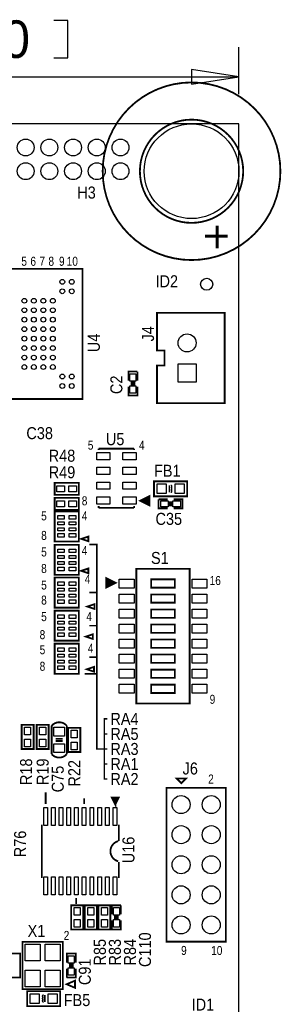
# Model space of a CAD drawing. Extents: x -19 to 391, y -43 to 244.
# Tile 6 of 31: x 41 to 64, y 16 to 99. Entities that reach past the tile are written whole.
import ezdxf
from ezdxf.enums import TextEntityAlignment as Align

# ---------------------------------------------------------------- set-up
doc = ezdxf.new("R2010")
doc.units = 0
for name, color, linetype in [('BOARD_GEOMETRY_DIMENSION', 2, 'CONTINUOUS'), ('BOARD_GEOMETRY_OUTLINE', 3, 'CONTINUOUS'), ('BOARD_GEOMETRY_SILKSCREEN_TOP', 1, 'CONTINUOUS'), ('PACKAGE_GEOMETRY_SILKSCREEN_TOP', 4, 'CONTINUOUS'), ('PIN_TOP', 5, 'CONTINUOUS'), ('REF_DES_SILKSCREEN_TOP', 6, 'CONTINUOUS')]:
    doc.layers.add(name, color=color, linetype=linetype)

msp = doc.modelspace()

# ---------------------------------------------------------------- linework, layer by layer
at = {"layer": 'BOARD_GEOMETRY_DIMENSION'}
for points in [[(44.3738, 95.5675), (45.5549, 95.5675), (45.5549, 98.7425), (44.3738, 98.7425)], [(59.99988, 92.500196), (59.99988, 96.480122)], [(27.813, 93.98), (59.99988, 93.98)]]:
    msp.add_lwpolyline(points, dxfattribs=at)
msp.add_lwpolyline([(55.999888, 93.35516), (59.99988, 93.98), (55.999888, 94.60484)], close=True, dxfattribs=at)
at = {"layer": 'BOARD_GEOMETRY_OUTLINE'}
msp.add_lwpolyline([(0, 0), (59.99988, 0), (59.99988, 90.000074), (0, 90.000074)], close=True, dxfattribs=at)
at = {"layer": 'BOARD_GEOMETRY_SILKSCREEN_TOP'}
for points, const_width in [([(58.166, 81.407), (58.166, 79.502)], 0.254), ([(57.15, 80.518), (59.055, 80.518)], 0.254), ([(48.895, 37.211), (48.006, 37.211), (48.006, 54.483), (47.371, 54.483)], 0.127), ([(48.006, 50.419), (47.371, 50.419)], 0.127), ([(48.006, 47.625), (47.371, 47.625)], 0.127), ([(48.006, 44.958), (47.371, 44.958)], 0.127), ([(48.006, 43.561), (46.99, 43.561)], 0.127), ([(48.895, 34.671), (48.641, 34.671), (48.641, 39.751), (48.895, 39.751)], 0.127), ([(48.641, 38.481), (48.895, 38.481)], 0.127), ([(48.641, 35.941), (48.895, 35.941)], 0.127)]:
    msp.add_lwpolyline(points, dxfattribs=dict(at, const_width=const_width))
at = {"layer": 'PACKAGE_GEOMETRY_SILKSCREEN_TOP', "const_width": 0.1524}
for points in [[(63.5, 86.000082, 1), (48.499776, 86.000082, 1)], [(60.359544, 86.000082, 1), (51.640232, 86.000082, 1)]]:
    msp.add_lwpolyline(points, format="xyb", close=True, dxfattribs=at)
at = {"layer": 'PACKAGE_GEOMETRY_SILKSCREEN_TOP'}
for points, const_width in [([(37.790882, 77.763116), (37.790882, 66.762884), (46.791118, 66.762884), (46.791118, 77.763116)], 0.1524), ([(58.801, 74.041), (58.801, 66.421), (53.086, 66.421), (53.086, 69.596), (53.721, 69.596), (53.721, 70.866), (53.086, 70.866), (53.086, 74.041)], 0.1524), ([(52.832, 59.817), (55.626, 59.817), (55.626, 58.547), (52.832, 58.547)], 0.1524), ([(46.482, 58.674), (44.45, 58.674), (44.45, 59.69), (46.482, 59.69)], 0.1524), ([(46.482, 57.404), (44.45, 57.404), (44.45, 58.42), (46.482, 58.42)], 0.1524), ([(51.656996, 58.17108), (52.457096, 57.77103), (52.457096, 58.570876)], 0.1524), ([(51.95189, 58.17108), (52.35194, 57.970928), (52.35194, 58.370978)], 0.249936), ([(46.482, 56.896), (46.482, 57.277), (44.45, 57.277), (44.45, 54.737), (46.482, 54.737)], 0.1524), ([(46.693074, 54.9529), (47.293022, 54.753002), (47.293022, 55.153052)], 0.151892), ([(46.482, 54.068472), (46.482, 54.449472), (44.45, 54.449472), (44.45, 51.909472), (46.482, 51.909472)], 0.1524), ([(46.693074, 52.252372), (47.293022, 52.052474), (47.293022, 52.452524)], 0.151892), ([(51.344068, 52.426108), (51.344068, 41.045892), (55.843932, 41.045892), (55.843932, 52.426108)], 0.1524), ([(46.482, 51.308), (46.482, 51.689), (44.45, 51.689), (44.45, 49.149), (46.482, 49.149)], 0.1524), ([(49.594008, 51.236118), (48.793908, 51.635914), (48.793908, 50.836068)], 0.1524), ([(49.299114, 51.236118), (48.899064, 51.436016), (48.899064, 51.035966)], 0.249936), ([(52.594002, 51.531012), (52.594002, 50.830988), (54.593998, 50.830988), (54.593998, 51.531012)], 0.1524), ([(52.594002, 50.261012), (52.594002, 49.560988), (54.593998, 49.560988), (54.593998, 50.261012)], 0.1524), ([(47.201074, 49.2379), (47.801022, 49.038002), (47.801022, 49.438052)], 0.151892), ([(52.594002, 48.991012), (52.594002, 48.290988), (54.593998, 48.290988), (54.593998, 48.991012)], 0.1524), ([(46.482, 48.514), (46.482, 48.895), (44.45, 48.895), (44.45, 46.355), (46.482, 46.355)], 0.1524), ([(52.594002, 47.721012), (52.594002, 47.020988), (54.593998, 47.020988), (54.593998, 47.721012)], 0.1524), ([(47.074074, 46.6979), (47.674022, 46.498002), (47.674022, 46.898052)], 0.151892), ([(46.482, 45.72), (46.482, 46.101), (44.45, 46.101), (44.45, 43.561), (46.482, 43.561)], 0.1524), ([(52.594002, 46.451012), (52.594002, 45.750988), (54.593998, 45.750988), (54.593998, 46.451012)], 0.1524), ([(52.594002, 45.181012), (52.594002, 44.480988), (54.593998, 44.480988), (54.593998, 45.181012)], 0.1524), ([(47.163736, 43.941238), (47.763938, 43.74134), (47.763938, 44.14139)], 0.151892), ([(52.594002, 43.911012), (52.594002, 43.210988), (54.593998, 43.210988), (54.593998, 43.911012)], 0.1524), ([(52.594002, 42.641012), (52.594002, 41.940988), (54.593998, 41.940988), (54.593998, 42.641012)], 0.1524), ([(42.672, 39.243), (42.672, 37.211), (41.656, 37.211), (41.656, 39.243)], 0.1524), ([(42.926, 37.211), (42.926, 39.243), (43.942, 39.243), (43.942, 37.211)], 0.1524), ([(46.609, 38.989), (46.609, 36.957), (45.593, 36.957), (45.593, 38.989)], 0.1524), ([(55.138066, 34.32302), (55.538116, 34.72307), (54.738016, 34.72307)], 0.1524), ([(58.888122, 33.932114), (53.887878, 33.932114), (53.887878, 20.931886), (58.888122, 20.931886)], 0.1524), ([(45.847, 21.971), (45.847, 24.003), (46.863, 24.003), (46.863, 21.971)], 0.1524), ([(46.99, 21.971), (46.99, 24.003), (48.006, 24.003), (48.006, 21.971)], 0.1524), ([(48.133, 21.971), (48.133, 24.003), (49.149, 24.003), (49.149, 21.971)], 0.1524), ([(41.733978, 17.02308), (41.733978, 20.922996), (45.134022, 20.922996), (45.134022, 16.923004), (41.733978, 16.923004)], 0.1524), ([(40.513, 17.907), (40.513, 19.939), (41.529, 19.939), (41.529, 17.907)], 0.1524), ([(45.46092, 17.342104), (46.160944, 17.041876), (46.160944, 17.642078)], 0.1524), ([(44.918884, 15.494), (42.124884, 15.494), (42.124884, 16.764), (44.918884, 16.764)], 0.1524)]:
    msp.add_lwpolyline(points, close=True, dxfattribs=dict(at, const_width=const_width))
for points, const_width in [([(50.673, 68.326), (50.673, 69.088), (51.435, 69.088)], 0.1524), ([(51.435, 69.088), (51.435, 68.326)], 0.1524), ([(51.2572, 68.1482), (50.8508, 68.1482)], 0.1524), ([(51.435, 67.818), (51.435, 67.056), (50.673, 67.056), (50.673, 67.818)], 0.1524), ([(51.2572, 67.9958), (50.8508, 67.9958)], 0.1524), ([(51.157124, 62.571122), (48.156876, 62.571122)], 0.1524), ([(48.156876, 62.571122), (48.156876, 62.454282)], 0.1524), ([(51.157124, 62.571122), (51.157124, 62.454282)], 0.1524), ([(54.128924, 59.481974), (54.128924, 58.882026)], 0.127), ([(53.975, 57.531), (53.213, 57.531), (53.213, 58.293)], 0.1524), ([(53.213, 58.293), (53.975, 58.293)], 0.1524), ([(54.483, 58.293), (55.245, 58.293), (55.245, 57.531), (54.483, 57.531)], 0.1524), ([(48.156876, 57.570878), (48.156876, 57.715912)], 0.1524), ([(48.156876, 57.570878), (51.157124, 57.570878)], 0.1524), ([(51.157124, 57.570878), (51.157124, 57.715912)], 0.1524), ([(54.1528, 58.1152), (54.1528, 57.7088)], 0.1524), ([(54.3052, 58.1152), (54.3052, 57.7088)], 0.1524), ([(44.196, 38.227), (44.196, 39.170102)], 0.1524), ([(45.466, 39.170102), (45.466, 38.227)], 0.1524), ([(44.196, 36.775898), (44.196, 38.227)], 0.1524), ([(45.466, 38.227), (45.466, 36.775898)], 0.1524), ([(45.1104, 38.0619), (44.5262, 38.0619)], 0.1524), ([(45.1104, 37.8841), (44.5262, 37.8841)], 0.1524), ([(43.683936, 32.5501), (43.683936, 33.550098)], 0.1524), ([(46.93412, 32.5501), (46.93412, 33.049972)], 0.1524), ([(49.558956, 32.574992), (49.808892, 33.075118), (49.30902, 33.075118), (49.558956, 32.574992), (49.558956, 32.975042)], 0.199898), ([(43.35907, 30.824932), (43.35907, 26.325068)], 0.1524), ([(49.85893, 29.424884), (49.85893, 30.824932)], 0.1524), ([(49.85893, 26.325068), (49.85893, 27.675078)], 0.1524), ([(46.258988, 24.625046), (46.258988, 24.12492)], 0.1524), ([(49.276, 23.241), (49.276, 24.003), (50.038, 24.003)], 0.1524), ([(50.038, 24.003), (50.038, 23.241)], 0.1524), ([(50.038, 22.733), (50.038, 21.971), (49.276, 21.971), (49.276, 22.733)], 0.1524), ([(49.8602, 23.0632), (49.4538, 23.0632)], 0.1524), ([(49.8602, 22.9108), (49.4538, 22.9108)], 0.1524), ([(45.466, 19.177), (45.466, 19.939), (46.228, 19.939), (46.228, 19.177)], 0.1524), ([(46.228, 18.669), (46.228, 17.907), (45.466, 17.907)], 0.1524), ([(45.466, 17.907), (45.466, 18.669)], 0.1524), ([(45.6438, 18.9992), (46.0502, 18.9992)], 0.1524), ([(45.6438, 18.8468), (46.0502, 18.8468)], 0.1524), ([(43.62196, 15.829026), (43.62196, 16.428974)], 0.127)]:
    msp.add_lwpolyline(points, dxfattribs=dict(at, const_width=const_width))
for points, const_width in [([(54.229, 59.282076, 1), (54.229, 59.481974)], 0.127), ([(54.229, 59.282076, -1), (54.229, 59.081924)], 0.127), ([(54.229, 59.081924, -1), (54.229, 58.882026)], 0.127), ([(45.466, 39.170102, 0.46244), (44.196, 39.170102)], 0.1524), ([(45.466, 36.775898, -0.46244), (44.196, 36.775898)], 0.1524), ([(49.808892, 27.725116, -0.77128), (49.808892, 29.424884)], 0.1524), ([(43.521884, 16.028924, -1), (43.521884, 16.229076)], 0.127), ([(43.521884, 16.229076, -1), (43.521884, 16.428974)], 0.127), ([(43.521884, 16.028924, 1), (43.521884, 15.829026)], 0.127)]:
    msp.add_lwpolyline(points, format="xyb", dxfattribs=dict(at, const_width=const_width))
at = {"layer": 'PIN_TOP'}
for points in [[(54.864, 69.723), (56.388, 69.723), (56.388, 68.199), (54.864, 68.199)], [(50.8, 68.8975), (51.308, 68.8975), (51.308, 68.2625), (50.8, 68.2625)], [(50.8, 67.8815), (51.308, 67.8815), (51.308, 67.2465), (50.8, 67.2465)], [(49.115726, 61.641228), (47.998126, 61.641228), (47.998126, 62.250828), (49.115726, 62.250828)], [(51.315874, 61.641228), (50.198274, 61.641228), (50.198274, 62.250828), (51.315874, 62.250828)], [(49.115726, 60.391294), (47.998126, 60.391294), (47.998126, 61.000894), (49.115726, 61.000894)], [(51.315874, 60.391294), (50.198274, 60.391294), (50.198274, 61.000894), (51.315874, 61.000894)], [(45.2755, 59.436), (45.2755, 58.928), (44.6405, 58.928), (44.6405, 59.436)], [(46.2915, 59.436), (46.2915, 58.928), (45.6565, 58.928), (45.6565, 59.436)], [(49.115726, 59.141106), (47.998126, 59.141106), (47.998126, 59.750706), (49.115726, 59.750706)], [(51.315874, 59.141106), (50.198274, 59.141106), (50.198274, 59.750706), (51.315874, 59.750706)], [(53.086, 58.7756), (53.086, 59.5884), (53.848, 59.5884), (53.848, 58.7756)], [(54.61, 58.7756), (54.61, 59.5884), (55.372, 59.5884), (55.372, 58.7756)], [(49.115726, 57.891172), (47.998126, 57.891172), (47.998126, 58.500772), (49.115726, 58.500772)], [(51.315874, 57.891172), (50.198274, 57.891172), (50.198274, 58.500772), (51.315874, 58.500772)], [(45.2755, 58.166), (45.2755, 57.658), (44.6405, 57.658), (44.6405, 58.166)], [(46.2915, 58.166), (46.2915, 57.658), (45.6565, 57.658), (45.6565, 58.166)], [(53.4035, 57.658), (53.4035, 58.166), (54.0385, 58.166), (54.0385, 57.658)], [(54.4195, 57.658), (54.4195, 58.166), (55.0545, 58.166), (55.0545, 57.658)], [(45.2628, 56.6166), (44.704, 56.6166), (44.704, 56.9214), (45.2628, 56.9214)], [(46.228, 56.6166), (45.6692, 56.6166), (45.6692, 56.9214), (46.228, 56.9214)], [(45.2628, 56.134), (44.704, 56.134), (44.704, 56.388), (45.2628, 56.388)], [(45.2628, 55.626), (44.704, 55.626), (44.704, 55.88), (45.2628, 55.88)], [(46.228, 56.134), (45.6692, 56.134), (45.6692, 56.388), (46.228, 56.388)], [(46.228, 55.626), (45.6692, 55.626), (45.6692, 55.88), (46.228, 55.88)], [(45.2628, 55.0926), (44.704, 55.0926), (44.704, 55.3974), (45.2628, 55.3974)], [(46.228, 55.0926), (45.6692, 55.0926), (45.6692, 55.3974), (46.228, 55.3974)], [(45.2628, 53.789072), (44.704, 53.789072), (44.704, 54.093872), (45.2628, 54.093872)], [(46.228, 53.789072), (45.6692, 53.789072), (45.6692, 54.093872), (46.228, 54.093872)], [(45.2628, 53.306472), (44.704, 53.306472), (44.704, 53.560472), (45.2628, 53.560472)], [(46.228, 53.306472), (45.6692, 53.306472), (45.6692, 53.560472), (46.228, 53.560472)], [(45.2628, 52.798472), (44.704, 52.798472), (44.704, 53.052472), (45.2628, 53.052472)], [(45.2628, 52.265072), (44.704, 52.265072), (44.704, 52.569872), (45.2628, 52.569872)], [(46.228, 52.798472), (45.6692, 52.798472), (45.6692, 53.052472), (46.228, 53.052472)], [(46.228, 52.265072), (45.6692, 52.265072), (45.6692, 52.569872), (46.228, 52.569872)], [(49.899316, 51.562), (51.143916, 51.562), (51.143916, 50.8), (49.899316, 50.8)], [(56.044084, 51.562), (57.288684, 51.562), (57.288684, 50.8), (56.044084, 50.8)], [(45.2628, 51.0286), (44.704, 51.0286), (44.704, 51.3334), (45.2628, 51.3334)], [(45.2628, 50.546), (44.704, 50.546), (44.704, 50.8), (45.2628, 50.8)], [(46.228, 51.0286), (45.6692, 51.0286), (45.6692, 51.3334), (46.228, 51.3334)], [(46.228, 50.546), (45.6692, 50.546), (45.6692, 50.8), (46.228, 50.8)], [(45.2628, 50.038), (44.704, 50.038), (44.704, 50.292), (45.2628, 50.292)], [(46.228, 50.038), (45.6692, 50.038), (45.6692, 50.292), (46.228, 50.292)], [(49.899316, 50.292), (51.143916, 50.292), (51.143916, 49.53), (49.899316, 49.53)], [(56.044084, 50.292), (57.288684, 50.292), (57.288684, 49.53), (56.044084, 49.53)], [(45.2628, 49.5046), (44.704, 49.5046), (44.704, 49.8094), (45.2628, 49.8094)], [(46.228, 49.5046), (45.6692, 49.5046), (45.6692, 49.8094), (46.228, 49.8094)], [(45.2628, 48.2346), (44.704, 48.2346), (44.704, 48.5394), (45.2628, 48.5394)], [(46.228, 48.2346), (45.6692, 48.2346), (45.6692, 48.5394), (46.228, 48.5394)], [(49.899316, 49.022), (51.143916, 49.022), (51.143916, 48.26), (49.899316, 48.26)], [(56.044084, 49.022), (57.288684, 49.022), (57.288684, 48.26), (56.044084, 48.26)], [(45.2628, 47.752), (44.704, 47.752), (44.704, 48.006), (45.2628, 48.006)], [(45.2628, 47.244), (44.704, 47.244), (44.704, 47.498), (45.2628, 47.498)], [(46.228, 47.752), (45.6692, 47.752), (45.6692, 48.006), (46.228, 48.006)], [(46.228, 47.244), (45.6692, 47.244), (45.6692, 47.498), (46.228, 47.498)], [(49.899316, 47.752), (51.143916, 47.752), (51.143916, 46.99), (49.899316, 46.99)], [(56.044084, 47.752), (57.288684, 47.752), (57.288684, 46.99), (56.044084, 46.99)], [(45.2628, 46.7106), (44.704, 46.7106), (44.704, 47.0154), (45.2628, 47.0154)], [(46.228, 46.7106), (45.6692, 46.7106), (45.6692, 47.0154), (46.228, 47.0154)], [(45.2628, 45.4406), (44.704, 45.4406), (44.704, 45.7454), (45.2628, 45.7454)], [(46.228, 45.4406), (45.6692, 45.4406), (45.6692, 45.7454), (46.228, 45.7454)], [(49.899316, 46.482), (51.143916, 46.482), (51.143916, 45.72), (49.899316, 45.72)], [(56.044084, 46.482), (57.288684, 46.482), (57.288684, 45.72), (56.044084, 45.72)], [(45.2628, 44.958), (44.704, 44.958), (44.704, 45.212), (45.2628, 45.212)], [(46.228, 44.958), (45.6692, 44.958), (45.6692, 45.212), (46.228, 45.212)], [(49.899316, 45.212), (51.143916, 45.212), (51.143916, 44.45), (49.899316, 44.45)], [(56.044084, 45.212), (57.288684, 45.212), (57.288684, 44.45), (56.044084, 44.45)], [(45.2628, 44.45), (44.704, 44.45), (44.704, 44.704), (45.2628, 44.704)], [(45.2628, 43.9166), (44.704, 43.9166), (44.704, 44.2214), (45.2628, 44.2214)], [(46.228, 44.45), (45.6692, 44.45), (45.6692, 44.704), (46.228, 44.704)], [(46.228, 43.9166), (45.6692, 43.9166), (45.6692, 44.2214), (46.228, 44.2214)], [(49.899316, 43.942), (51.143916, 43.942), (51.143916, 43.18), (49.899316, 43.18)], [(56.044084, 43.942), (57.288684, 43.942), (57.288684, 43.18), (56.044084, 43.18)], [(49.899316, 42.672), (51.143916, 42.672), (51.143916, 41.91), (49.899316, 41.91)], [(56.044084, 42.672), (57.288684, 42.672), (57.288684, 41.91), (56.044084, 41.91)], [(41.91, 39.0525), (42.418, 39.0525), (42.418, 38.4175), (41.91, 38.4175)], [(43.688, 38.4175), (43.18, 38.4175), (43.18, 39.0525), (43.688, 39.0525)], [(44.381039, 38.297993), (44.381039, 39.048055), (45.280961, 39.048055), (45.280961, 38.297993)], [(45.847, 38.7985), (46.355, 38.7985), (46.355, 38.1635), (45.847, 38.1635)], [(41.91, 38.0365), (42.418, 38.0365), (42.418, 37.4015), (41.91, 37.4015)], [(43.688, 37.4015), (43.18, 37.4015), (43.18, 38.0365), (43.688, 38.0365)], [(44.381039, 36.897945), (44.381039, 37.648007), (45.280961, 37.648007), (45.280961, 36.897945)], [(45.847, 37.7825), (46.355, 37.7825), (46.355, 37.1475), (45.847, 37.1475)], [(43.836336, 32.258), (43.836336, 30.734), (43.531536, 30.734), (43.531536, 32.258)], [(44.486322, 32.258), (44.486322, 30.734), (44.181522, 30.734), (44.181522, 32.258)], [(45.136308, 32.258), (45.136308, 30.734), (44.831508, 30.734), (44.831508, 32.258)], [(45.786294, 32.258), (45.786294, 30.734), (45.481494, 30.734), (45.481494, 32.258)], [(46.43628, 32.258), (46.43628, 30.734), (46.13148, 30.734), (46.13148, 32.258)], [(47.08652, 32.258), (47.08652, 30.734), (46.78172, 30.734), (46.78172, 32.258)], [(47.736506, 32.258), (47.736506, 30.734), (47.431706, 30.734), (47.431706, 32.258)], [(48.386492, 32.258), (48.386492, 30.734), (48.081692, 30.734), (48.081692, 32.258)], [(49.036478, 32.258), (49.036478, 30.734), (48.731678, 30.734), (48.731678, 32.258)], [(49.686464, 32.258), (49.686464, 30.734), (49.381664, 30.734), (49.381664, 32.258)], [(43.836336, 26.416), (43.836336, 24.892), (43.531536, 24.892), (43.531536, 26.416)], [(44.486322, 26.416), (44.486322, 24.892), (44.181522, 24.892), (44.181522, 26.416)], [(45.136308, 26.416), (45.136308, 24.892), (44.831508, 24.892), (44.831508, 26.416)], [(45.786294, 26.416), (45.786294, 24.892), (45.481494, 24.892), (45.481494, 26.416)], [(46.43628, 26.416), (46.43628, 24.892), (46.13148, 24.892), (46.13148, 26.416)], [(47.08652, 26.416), (47.08652, 24.892), (46.78172, 24.892), (46.78172, 26.416)], [(47.736506, 26.416), (47.736506, 24.892), (47.431706, 24.892), (47.431706, 26.416)], [(48.386492, 26.416), (48.386492, 24.892), (48.081692, 24.892), (48.081692, 26.416)], [(49.036478, 26.416), (49.036478, 24.892), (48.731678, 24.892), (48.731678, 26.416)], [(49.686464, 26.416), (49.686464, 24.892), (49.381664, 24.892), (49.381664, 26.416)], [(46.609, 23.1775), (46.101, 23.1775), (46.101, 23.8125), (46.609, 23.8125)], [(47.752, 23.1775), (47.244, 23.1775), (47.244, 23.8125), (47.752, 23.8125)], [(48.895, 23.1775), (48.387, 23.1775), (48.387, 23.8125), (48.895, 23.8125)], [(49.403, 23.8125), (49.911, 23.8125), (49.911, 23.1775), (49.403, 23.1775)], [(46.609, 22.1615), (46.101, 22.1615), (46.101, 22.7965), (46.609, 22.7965)], [(47.752, 22.1615), (47.244, 22.1615), (47.244, 22.7965), (47.752, 22.7965)], [(48.895, 22.1615), (48.387, 22.1615), (48.387, 22.7965), (48.895, 22.7965)], [(49.403, 22.7965), (49.911, 22.7965), (49.911, 22.1615), (49.403, 22.1615)], [(43.219116, 19.324574), (41.949116, 19.324574), (41.949116, 20.721574), (43.219116, 20.721574)], [(44.918884, 19.324574), (43.648884, 19.324574), (43.648884, 20.721574), (44.918884, 20.721574)], [(46.101, 19.1135), (45.593, 19.1135), (45.593, 19.7485), (46.101, 19.7485)], [(43.219116, 17.124426), (41.949116, 17.124426), (41.949116, 18.521426), (43.219116, 18.521426)], [(44.918884, 17.124426), (43.648884, 17.124426), (43.648884, 18.521426), (44.918884, 18.521426)], [(46.101, 18.0975), (45.593, 18.0975), (45.593, 18.7325), (46.101, 18.7325)], [(43.140884, 16.5354), (43.140884, 15.7226), (42.378884, 15.7226), (42.378884, 16.5354)], [(44.664884, 16.5354), (44.664884, 15.7226), (43.902884, 15.7226), (43.902884, 16.5354)]]:
    msp.add_lwpolyline(points, close=True, dxfattribs=at)
for centre, radius in [((55.999888, 86.000082), 4.0005), ((41.999916, 88.000078), 0.7112), ((43.999912, 88.000078), 0.7112), ((45.999908, 88.000078), 0.7112), ((47.999904, 88.000078), 0.7112), ((49.9999, 88.000078), 0.7112), ((41.999916, 86.000082), 0.7112), ((43.999912, 86.000082), 0.7112), ((45.999908, 86.000082), 0.7112), ((47.999904, 86.000082), 0.7112), ((49.9999, 86.000082), 0.7112), ((45.091096, 76.663042), 0.2032), ((45.890942, 76.663042), 0.2032), ((57.277, 76.454), 0.508), ((45.091096, 75.862942), 0.2032), ((45.890942, 75.862942), 0.2032), ((41.89095, 75.063096), 0.2032), ((42.69105, 75.063096), 0.2032), ((43.490896, 75.063096), 0.2032), ((44.290996, 75.063096), 0.2032), ((41.89095, 74.262996), 0.2032), ((42.69105, 74.262996), 0.2032), ((43.490896, 74.262996), 0.2032), ((44.290996, 74.262996), 0.2032), ((41.89095, 73.462896), 0.2032), ((42.69105, 73.462896), 0.2032), ((43.490896, 73.462896), 0.2032), ((44.290996, 73.462896), 0.2032), ((41.89095, 72.66305), 0.2032), ((42.69105, 72.66305), 0.2032), ((43.490896, 72.66305), 0.2032), ((44.290996, 72.66305), 0.2032), ((41.89095, 71.86295), 0.2032), ((42.69105, 71.86295), 0.2032), ((43.490896, 71.86295), 0.2032), ((44.290996, 71.86295), 0.2032), ((55.626, 71.501), 0.762), ((41.89095, 71.063104), 0.2032), ((42.69105, 71.063104), 0.2032), ((43.490896, 71.063104), 0.2032), ((44.290996, 71.063104), 0.2032), ((41.89095, 70.263004), 0.2032), ((42.69105, 70.263004), 0.2032), ((43.490896, 70.263004), 0.2032), ((44.290996, 70.263004), 0.2032), ((41.89095, 69.462904), 0.2032), ((42.69105, 69.462904), 0.2032), ((43.490896, 69.462904), 0.2032), ((44.290996, 69.462904), 0.2032), ((45.091096, 68.663058), 0.2032), ((45.890942, 68.663058), 0.2032), ((45.091096, 67.862958), 0.2032), ((45.890942, 67.862958), 0.2032), ((55.118, 32.512), 0.762), ((57.658, 32.512), 0.762), ((55.118, 29.972), 0.762), ((57.658, 29.972), 0.762), ((55.118, 27.432), 0.762), ((57.658, 27.432), 0.762), ((55.118, 24.892), 0.762), ((57.658, 24.892), 0.762), ((55.118, 22.352), 0.762), ((57.658, 22.352), 0.762)]:
    msp.add_circle(centre, radius, dxfattribs=at)

# ---------------------------------------------------------------- texts
at = {"layer": 'BOARD_GEOMETRY_DIMENSION', "width": 0.992}
msp.add_text('60', height=3.175, dxfattribs=at).set_placement((37.6809, 95.5675))
at = {"layer": 'BOARD_GEOMETRY_SILKSCREEN_TOP', "width": 0.9}
for s, p in [('ID2', (52.959, 76.2)), ('ID1', (56.007, 15.113))]:
    msp.add_text(s, height=1.016, dxfattribs=at).set_placement(p)
at = {"layer": 'PACKAGE_GEOMETRY_SILKSCREEN_TOP', "width": 0.833333}
for s, p in [('5', (41.8719, 78.0161)), ('6', (42.6339, 78.0161)), ('7', (43.3959, 78.0161)), ('8', (44.1579, 78.0161)), ('9', (45.0469, 78.0161)), ('10', (45.9359, 78.0161))]:
    msp.add_text(s, height=0.762, dxfattribs=at).set_placement(p, align=Align.CENTER)
for s, p in [('5', (47.244, 62.484)), ('4', (51.562, 62.484)), ('8', (46.736, 57.785)), ('5', (43.307, 56.515)), ('4', (46.736, 56.515)), ('8', (43.307, 54.864)), ('5', (43.307, 53.467)), ('4', (46.736, 53.594)), ('8', (43.307, 52.07)), ('4', (46.99, 51.181)), ('16', (57.531, 51.054)), ('5', (43.307, 50.673)), ('8', (43.307, 49.403)), ('5', (43.307, 48.006)), ('4', (47.117, 48.006)), ('8', (43.18, 46.482)), ('5', (43.18, 45.212)), ('4', (47.244, 45.339)), ('8', (43.18, 43.815)), ('9', (57.531, 41.021)), ('2', (57.404, 34.29)), ('2', (45.212, 21.082)), ('9', (55.118, 19.812)), ('10', (57.658, 19.812))]:
    msp.add_text(s, height=0.762, dxfattribs=at).set_placement(p)
at = {"layer": 'REF_DES_SILKSCREEN_TOP', "width": 0.9}
for s, p in [('H3', (46.355, 83.693)), ('U5', (48.768, 62.865)), ('R48', (43.942, 61.468)), ('R49', (43.942, 60.071)), ('FB1', (52.832, 60.198)), ('C35', (52.959, 56.134)), ('S1', (52.578, 52.832)), ('RA4', (49.149, 39.243)), ('RA5', (49.149, 37.973)), ('RA3', (49.149, 36.703)), ('RA1', (49.149, 35.433)), ('J6', (55.245, 35.052)), ('RA2', (49.149, 34.163)), ('X1', (42.164, 21.336)), ('FB5', (45.212, 15.494))]:
    msp.add_text(s, height=1.016, dxfattribs=at).set_placement(p)
for s, p in [('J4', (52.832, 71.628)), ('C2', (50.165, 67.183)), ('R18', (42.545, 34.163)), ('R19', (43.942, 34.163)), ('R22', (46.609, 34.036)), ('R76', (42.037, 28.067)), ('U16', (51.181, 27.559)), ('R85', (48.768, 18.923)), ('R83', (50.038, 18.923)), ('R84', (51.308, 18.923)), ('C110', (52.578, 18.796)), ('C91', (47.498, 17.272))]:
    msp.add_text(s, height=1.016, rotation=90, dxfattribs=at).set_placement(p)
for s, p in [('U4', (48.26, 71.501)), ('C75', (45.212, 34.671))]:
    msp.add_text(s, height=1.016, rotation=90, dxfattribs=at).set_placement(p, align=Align.CENTER)
msp.add_text('C38', height=1.016, dxfattribs=at).set_placement((43.18, 63.373), align=Align.CENTER)

doc.saveas('drawing.dxf')
